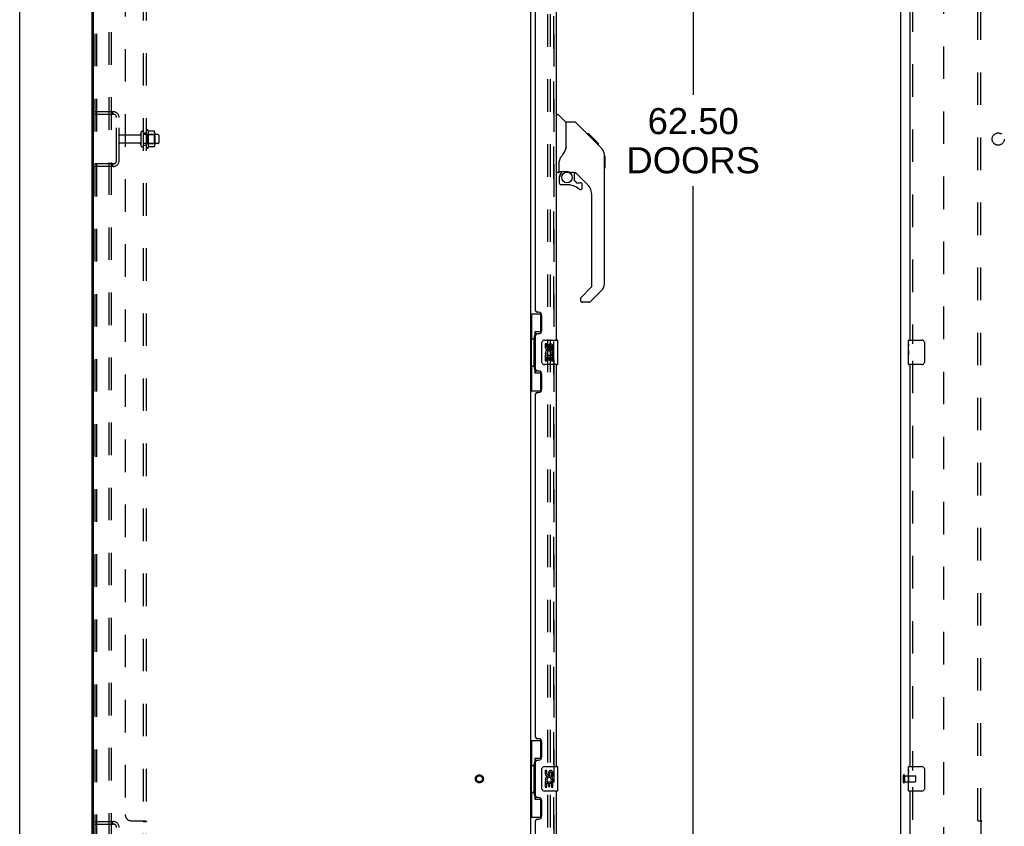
# Model space of a CAD drawing. Header units: inches. Extents: x 0 to 243, y 0 to 157.
# Tile 4 of 28: x 0 to 40, y 53 to 86. Entities that reach past the tile are written whole.
import ezdxf

# ---------------------------------------------------------------- set-up
doc = ezdxf.new("R2010")
doc.units = ezdxf.units.IN
doc.header["$LTSCALE"] = 13.348617
doc.header["$MEASUREMENT"] = 0
doc.linetypes.add('HIDDEN', pattern=[0.2, 0.1, -0.1])
doc.layers.get('0').update_dxf_attribs({"linetype": 'CONTINUOUS'})
for name, color, linetype in [('DEFAULT_2', 8, 'HIDDEN'), ('DIMENSIONS', 7, 'CONTINUOUS'), ('MAIN_RH_DOOR_ASSEMBLY', 7, 'CONTINUOUS'), ('SECONDARY_LH_DOOR_ASSEMBLY', 7, 'CONTINUOUS'), ('SUBPANEL', 7, 'CONTINUOUS')]:
    doc.layers.add(name, color=color, linetype=linetype)
doc.styles.get("Standard").update_dxf_attribs({"font": 'arial.ttf'})
doc.dimstyles.new('DIMSTYLE_1', dxfattribs={"dimtxt": 1.070745, "dimasz": 1.42766, "dimexe": 0.09, "dimexo": 0.07, "dimgap": 0.0375, "dimtad": 0, "dimtih": 1, "dimtoh": 1, "dimzin": 4, "dimdsep": 46, "dimtxsty": 'Standard', "dimblk": '_FILLED', "dimblk1": '_FILLED', "dimblk2": '_FILLED', "dimcen": 0.09, "dimazin": 1, "dimtfac": 1, "dimtdec": 3, "dimtofl": 0, "dimtmove": 0, "dimatfit": 3, "dimldrblk": '_FILLED', "dimfxl": 0, "dimtolj": 1, "dimtzin": 4, "dimarcsym": 0})

# ---------------------------------------------------------------- blocks, each defined once
blk = doc.blocks.new('_FILLED')
at = {"color": 0, "linetype": 'ByBlock'}
blk.add_solid([(0, 0), (-1, 0.2), (-1, -0.2)], dxfattribs=at)
blk = doc.blocks.new('*D11')
at = {"layer": 'DIMENSIONS', "color": 2, "linetype": 'Continuous'}
for p, q in [((22.791, 112.091), (28.939, 112.091)), ((27.654, 112.091), (27.654, 82.649)), ((27.654, 49.591), (27.654, 78.901)), ((22.791, 49.591), (28.939, 49.591))]:
    blk.add_line(p, q, dxfattribs=at)
at = {"layer": 'DIMENSIONS', "color": 2, "linetype": 'Continuous', "xscale": 1.4276595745, "yscale": 1.4276595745, "zscale": 1.4276595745}
for p, rotation in [((27.654, 112.091), 90), ((27.654, 49.591), 270)]:
    blk.add_blockref('_FILLED', p, dxfattribs=dict(at, rotation=rotation))
at = {"layer": 'DIMENSIONS', "color": 2, "linetype": 'Continuous', "insert": (27.654, 82.113), "char_height": 1.0707, "width": 5.47712, "attachment_point": 2, "line_spacing_factor": 0.9}
blk.add_mtext('62.50\\PDOORS', dxfattribs=at)

msp = doc.modelspace()

# ---------------------------------------------------------------- linework, layer by layer
at = {"color": 7, "linetype": 'Continuous'}
for p, q in [((0, 0), (0, 157.043)), ((2.98, 42.945), (2.98, 114.737)), ((3.032, 42.997), (3.032, 114.685)), ((36.177, 42.945), (36.177, 114.737)), ((20.98, 111.548), (20.98, 50.133))]:
    msp.add_line(p, q, dxfattribs=at)
at = {"layer": 'DEFAULT_2', "color": 8, "linetype": 'HIDDEN'}
for p, q in [((3.084, 114.528), (3.084, 43.153)), ((3.157, 114.528), (3.157, 43.153)), ((3.658, 114.591), (3.658, 43.091)), ((3.762, 114.591), (3.762, 43.091)), ((21.688, 49.924), (21.688, 111.757)), ((21.792, 49.924), (21.792, 111.757)), ((37.927, 111.341), (37.927, 50.341)), ((3.084, 81.966), (3.837, 81.966)), ((3.084, 81.862), (3.837, 81.862)), ((3.805, 81.966), (3.805, 81.862)), ((3.98, 79.962), (3.98, 81.719)), ((4.084, 79.962), (4.084, 81.719)), ((4.915, 81.007), (4.114, 81.007)), ((4.978, 81.105), (4.978, 80.576)), ((5.084, 80.576), (5.084, 81.105)), ((5.679, 81.024), (5.084, 81.024)), ((5.209, 80.507), (5.209, 81.175)), ((5.229, 81.024), (5.209, 81.044)), ((5.229, 81.024), (5.229, 80.657)), ((5.229, 81.024), (5.525, 81.024)), ((5.279, 81.197), (5.279, 80.485)), ((5.523, 81.16), (5.305, 81.16)), ((5.525, 81.024), (5.545, 81.044)), ((5.525, 81.024), (5.525, 80.657)), ((5.545, 81.096), (5.545, 80.585)), ((5.709, 80.994), (5.709, 80.688)), ((4.915, 80.675), (4.114, 80.675)), ((5.679, 80.658), (5.084, 80.658)), ((5.229, 80.657), (5.209, 80.637)), ((5.229, 80.657), (5.525, 80.657)), ((5.523, 80.522), (5.305, 80.522)), ((5.525, 80.657), (5.545, 80.637)), ((3.837, 79.82), (3.084, 79.82)), ((3.837, 79.716), (3.084, 79.716)), ((3.805, 79.82), (3.805, 79.716)), ((36.281, 54.733), (36.281, 54.449)), ((36.324, 54.733), (36.324, 54.449)), ((36.324, 54.715), (36.771, 54.715)), ((36.781, 54.705), (36.781, 54.477)), ((36.324, 54.467), (36.771, 54.467)), ((3.084, 52.841), (3.837, 52.841)), ((3.084, 52.737), (3.837, 52.737)), ((3.805, 52.841), (3.805, 52.737))]:
    msp.add_line(p, q, dxfattribs=at)
for points in [[(5.305, 81.16), (5.304, 81.16), (5.303, 81.16), (5.302, 81.16), (5.301, 81.161), (5.3, 81.161), (5.3, 81.161), (5.299, 81.162), (5.299, 81.162), (5.298, 81.162), (5.298, 81.163), (5.298, 81.163), (5.297, 81.163), (5.297, 81.164), (5.297, 81.164), (5.297, 81.164), (5.297, 81.164), (5.296, 81.165), (5.296, 81.165)], [(5.532, 81.154), (5.532, 81.155), (5.531, 81.156), (5.529, 81.158), (5.528, 81.158), (5.526, 81.159), (5.525, 81.159), (5.523, 81.16)], [(5.296, 80.517), (5.296, 80.517), (5.297, 80.517), (5.297, 80.517), (5.297, 80.518), (5.297, 80.518), (5.297, 80.518), (5.298, 80.518), (5.298, 80.519), (5.298, 80.519), (5.299, 80.519), (5.299, 80.52), (5.3, 80.52), (5.3, 80.521), (5.301, 80.521), (5.302, 80.521), (5.303, 80.522), (5.304, 80.522), (5.305, 80.522)], [(5.532, 80.528), (5.532, 80.526), (5.531, 80.525), (5.529, 80.524), (5.528, 80.523), (5.526, 80.522), (5.525, 80.522), (5.523, 80.522)]]:
    msp.add_lwpolyline(points, dxfattribs=at)
for radius in [0.164, 0.124]:
    msp.add_circle((18.876, 54.591), radius, dxfattribs=at)
for centre, radius, start, end in [((3.837, 81.719), 0.246, 0, 90), ((3.837, 81.719), 0.142, 0, 90), ((4.114, 80.977), 0.03, 90, 180), ((4.915, 81.069), 0.0625, 270, 360), ((5.031, 81.105), 0.053, 0, 180), ((5.247, 81.175), 0.0384, 34.4497, 180), ((4.678, 80.841), 0.698, 27.6814, 30.6631), ((5.403, 81.096), 0.141, 0, 23.95), ((5.679, 80.994), 0.03, 0, 90), ((4.114, 80.705), 0.03, 180, 270), ((4.915, 80.612), 0.0625, 0, 90), ((5.031, 80.576), 0.053, 180, 360), ((5.247, 80.507), 0.0384, 180, 325.5503), ((4.678, 80.841), 0.698, 329.3369, 332.3186), ((5.403, 80.585), 0.141, 336.05, 360), ((5.679, 80.688), 0.03, 270, 360), ((3.837, 79.962), 0.246, 270, 360), ((3.837, 79.962), 0.142, 270, 360), ((36.303, 54.733), 0.0215, 0, 180), ((36.771, 54.705), 0.01, 0, 90), ((36.303, 54.449), 0.0215, 180, 360), ((36.771, 54.477), 0.01, 270, 360), ((3.837, 52.594), 0.246, 0, 90), ((3.837, 52.594), 0.142, 0, 90)]:
    msp.add_arc(centre, radius, start, end, dxfattribs=at)
at = {"layer": 'MAIN_RH_DOOR_ASSEMBLY', "color": 8, "linetype": 'HIDDEN'}
msp.add_line((21.934, 49.837), (21.934, 111.844), dxfattribs=at)
at = {"layer": 'MAIN_RH_DOOR_ASSEMBLY', "color": 7, "linetype": 'Continuous'}
for centre, radius, start, end in [((22.175, 79.524), 0.0197, 180, 270), ((22.353, 79.285), 0.197, 135, 180), ((22.234, 79.047), 0.0787, 180, 270), ((23.022, 78.849), 0.0787, 230.4788, 360), ((23.022, 78.969), 0.0787, 0, 90), ((23.612, 74.901), 0.394, 315, 360), ((23.101, 74.227), 0.0787, 192.2116, 270)]:
    msp.add_arc(centre, radius, start, end, dxfattribs=at)
at = {"layer": 'SECONDARY_LH_DOOR_ASSEMBLY', "color": 8, "linetype": 'HIDDEN'}
for p, q in [((21.934, 111.844), (21.934, 49.837)), ((36.656, 89.246), (36.656, 72.436)), ((36.656, 71.746), (36.656, 54.936)), ((36.656, 54.246), (36.656, 49.695))]:
    msp.add_line(p, q, dxfattribs=at)
at = {"layer": 'SECONDARY_LH_DOOR_ASSEMBLY', "color": 3, "linetype": 'Continuous'}
for p, q in [((22.038, 72.591), (22.038, 89.091)), ((36.552, 89.091), (36.552, 72.591)), ((21.184, 73.798), (21.184, 87.883)), ((21.304, 73.738), (21.244, 73.738)), ((21.434, 72.988), (21.434, 73.608)), ((21.184, 71.383), (21.184, 72.798)), ((21.244, 72.858), (21.304, 72.858)), ((22.038, 55.091), (22.038, 71.591)), ((36.552, 71.591), (36.552, 55.091)), ((21.304, 71.323), (21.244, 71.323)), ((21.434, 70.573), (21.434, 71.193)), ((21.184, 56.298), (21.184, 70.383)), ((21.244, 70.443), (21.304, 70.443)), ((21.304, 56.238), (21.244, 56.238)), ((21.434, 55.488), (21.434, 56.108)), ((21.184, 53.883), (21.184, 55.298)), ((21.244, 55.358), (21.304, 55.358)), ((21.304, 53.823), (21.244, 53.823)), ((22.038, 49.837), (22.038, 54.091)), ((36.552, 54.091), (36.552, 49.695)), ((21.434, 53.073), (21.434, 53.693)), ((21.184, 49.715), (21.184, 52.883)), ((21.244, 52.943), (21.304, 52.943))]:
    msp.add_line(p, q, dxfattribs=at)
at = {"layer": 'SECONDARY_LH_DOOR_ASSEMBLY', "color": 7, "linetype": 'Continuous'}
for p, q in [((22.038, 81.845), (22.1, 81.845)), ((22.426, 81.535), (22.128, 81.833)), ((22.792, 81.53), (22.431, 81.53)), ((22.431, 80.425), (22.431, 81.53)), ((23.613, 80.742), (22.848, 81.507)), ((23.369, 81.052), (23.303, 81.052)), ((23.377, 81.045), (23.31, 81.045)), ((23.386, 81.035), (23.32, 81.035)), ((23.393, 81.029), (23.326, 81.029)), ((23.401, 81.021), (23.334, 81.021)), ((23.421, 81.001), (23.354, 81.001)), ((23.369, 81.052), (23.696, 80.725)), ((23.443, 80.978), (23.376, 80.978)), ((23.467, 80.955), (23.4, 80.955)), ((23.49, 80.931), (23.423, 80.931)), ((23.514, 80.907), (23.447, 80.907)), ((23.538, 80.884), (23.471, 80.884)), ((23.56, 80.862), (23.493, 80.862)), ((23.58, 80.841), (23.513, 80.841)), ((23.597, 80.824), (23.531, 80.824)), ((23.61, 80.811), (23.544, 80.811)), ((23.615, 80.807), (23.548, 80.807)), ((23.617, 80.805), (23.55, 80.805)), ((23.617, 80.804), (23.55, 80.804)), ((23.618, 80.804), (23.551, 80.804)), ((23.6, 80.754), (23.552, 80.803)), ((23.62, 80.801), (23.553, 80.801)), ((23.625, 80.797), (23.558, 80.797)), ((23.631, 80.791), (23.564, 80.791)), ((23.644, 80.777), (23.578, 80.777)), ((23.659, 80.762), (23.593, 80.762)), ((23.667, 80.755), (23.6, 80.755)), ((23.613, 80.741), (23.6, 80.754)), ((23.674, 80.748), (23.607, 80.748)), ((23.613, 80.741), (23.891, 80.463)), ((23.686, 80.736), (23.619, 80.736)), ((23.691, 80.73), (23.624, 80.73)), ((23.695, 80.727), (23.628, 80.727)), ((23.696, 80.726), (23.63, 80.726)), ((23.697, 80.725), (23.63, 80.725)), ((23.696, 80.725), (23.63, 80.725)), ((23.785, 80.636), (23.697, 80.725)), ((23.714, 80.641), (23.781, 80.641)), ((23.783, 80.639), (23.716, 80.639)), ((23.785, 80.636), (23.718, 80.636)), ((24.006, 80.185), (24.005, 80.214)), ((24.006, 74.901), (24.006, 80.185)), ((24.026, 80.134), (24.006, 80.154)), ((24.026, 80.134), (24.026, 79.658)), ((22.156, 79.502), (22.156, 79.909)), ((24.026, 79.658), (24.006, 79.638)), ((22.116, 79.463), (22.038, 79.463)), ((22.156, 79.285), (22.156, 79.047)), ((22.175, 79.504), (22.471, 79.504)), ((22.213, 79.424), (22.293, 79.504)), ((22.22, 79.418), (22.216, 79.422)), ((22.223, 79.415), (22.22, 79.418)), ((22.228, 79.41), (22.223, 79.415)), ((22.471, 79.504), (22.477, 79.504)), ((22.744, 79.463), (22.656, 79.463)), ((22.786, 79.131), (22.786, 79.458)), ((23.321, 78.966), (22.82, 79.468)), ((22.471, 78.969), (22.234, 78.969)), ((22.789, 79.123), (22.861, 79.051)), ((22.869, 79.047), (23.022, 79.047)), ((23.101, 78.849), (23.101, 78.969)), ((23.494, 74.816), (23.494, 78.549)), ((23.036, 74.325), (23.471, 74.76)), ((23.891, 74.623), (23.439, 74.171)), ((23.022, 74.291), (23.022, 74.227)), ((23.383, 74.148), (23.101, 74.148)), ((20.98, 73.666), (21.42, 73.666)), ((21.019, 73.666), (21.019, 72.641)), ((21.384, 73.666), (21.384, 72.886)), ((21.384, 72.931), (21.157, 72.931)), ((21.157, 72.931), (21.157, 71.251)), ((20.997, 72.641), (21.12, 72.641)), ((20.997, 72.641), (20.997, 71.541)), ((21.12, 72.671), (21.12, 72.691)), ((21.12, 71.541), (21.12, 72.641)), ((21.443, 71.691), (21.443, 72.491)), ((21.543, 72.591), (22.083, 72.591)), ((21.643, 72.436), (21.58, 72.436)), ((21.58, 72.436), (21.58, 72.3)), ((21.643, 72.3), (21.643, 72.436)), ((22.098, 71.606), (22.098, 72.576)), ((36.492, 72.43), (36.492, 72.576)), ((36.492, 72.172), (36.492, 72.429)), ((36.498, 72.374), (36.492, 72.374)), ((36.507, 72.591), (37.047, 72.591)), ((37.147, 72.491), (37.147, 71.691)), ((21.598, 71.975), (21.58, 71.975)), ((21.58, 71.975), (21.58, 71.745)), ((21.633, 71.975), (21.66, 71.994)), ((21.633, 71.975), (21.895, 71.975)), ((21.708, 72.363), (21.708, 72.294)), ((21.769, 72.3), (21.769, 72.342)), ((21.824, 72.011), (21.882, 71.986)), ((21.832, 72.342), (21.832, 72.206)), ((21.832, 72.206), (21.895, 72.206)), ((21.895, 72.206), (21.895, 72.342)), ((21.895, 71.745), (21.895, 71.975)), ((36.492, 72.206), (36.499, 72.206)), ((36.492, 71.606), (36.492, 72.17)), ((36.494, 72.143), (36.492, 72.143)), ((36.492, 72.011), (36.498, 72.011)), ((36.492, 71.975), (36.499, 71.975)), ((36.499, 72.206), (36.499, 72.342)), ((36.499, 71.745), (36.499, 71.975)), ((22.083, 71.591), (21.543, 71.591)), ((21.58, 71.745), (21.643, 71.745)), ((21.643, 71.912), (21.708, 71.912)), ((21.643, 71.745), (21.643, 71.912)), ((21.708, 71.912), (21.708, 71.776)), ((21.708, 71.776), (21.769, 71.776)), ((21.769, 71.912), (21.832, 71.912)), ((21.769, 71.776), (21.769, 71.912)), ((21.832, 71.912), (21.832, 71.745)), ((21.832, 71.745), (21.895, 71.745)), ((36.492, 71.912), (36.499, 71.912)), ((36.492, 71.745), (36.499, 71.745)), ((37.047, 71.591), (36.507, 71.591)), ((20.997, 71.541), (21.12, 71.541)), ((21.019, 71.541), (21.019, 70.516)), ((21.12, 71.49), (21.12, 71.51)), ((21.157, 71.251), (21.384, 71.251)), ((21.384, 71.296), (21.384, 70.516)), ((20.98, 70.516), (21.42, 70.516)), ((20.98, 56.166), (21.42, 56.166)), ((21.019, 56.166), (21.019, 55.141)), ((21.384, 56.166), (21.384, 55.386)), ((21.384, 55.431), (21.157, 55.431)), ((21.157, 55.431), (21.157, 53.751)), ((20.997, 55.141), (21.12, 55.141)), ((20.997, 55.141), (20.997, 54.041)), ((21.12, 55.171), (21.12, 55.191)), ((21.12, 54.041), (21.12, 55.141)), ((21.443, 54.191), (21.443, 54.991)), ((21.543, 55.091), (22.083, 55.091)), ((22.098, 54.106), (22.098, 55.076)), ((36.492, 54.93), (36.492, 55.076)), ((36.507, 55.091), (37.047, 55.091)), ((37.147, 54.991), (37.147, 54.191)), ((21.643, 54.936), (21.58, 54.936)), ((21.58, 54.936), (21.58, 54.8)), ((21.643, 54.8), (21.643, 54.936)), ((21.708, 54.863), (21.708, 54.794)), ((21.769, 54.8), (21.769, 54.842)), ((21.832, 54.842), (21.832, 54.706)), ((21.832, 54.706), (21.895, 54.706)), ((21.895, 54.706), (21.895, 54.842)), ((36.492, 54.672), (36.492, 54.929)), ((36.498, 54.874), (36.492, 54.874)), ((36.492, 54.706), (36.499, 54.706)), ((36.492, 54.106), (36.492, 54.67)), ((36.494, 54.643), (36.492, 54.643)), ((36.499, 54.706), (36.499, 54.842)), ((21.598, 54.475), (21.58, 54.475)), ((21.58, 54.475), (21.58, 54.245)), ((21.58, 54.245), (21.643, 54.245)), ((21.633, 54.475), (21.66, 54.494)), ((21.633, 54.475), (21.895, 54.475)), ((21.643, 54.412), (21.708, 54.412)), ((21.643, 54.245), (21.643, 54.412)), ((21.708, 54.412), (21.708, 54.276)), ((21.708, 54.276), (21.769, 54.276)), ((21.769, 54.412), (21.832, 54.412)), ((21.769, 54.276), (21.769, 54.412)), ((21.824, 54.511), (21.882, 54.486)), ((21.832, 54.412), (21.832, 54.245)), ((21.832, 54.245), (21.895, 54.245)), ((21.895, 54.245), (21.895, 54.475)), ((36.492, 54.511), (36.498, 54.511)), ((36.492, 54.475), (36.499, 54.475)), ((36.492, 54.412), (36.499, 54.412)), ((36.492, 54.245), (36.499, 54.245)), ((36.499, 54.245), (36.499, 54.475)), ((20.997, 54.041), (21.12, 54.041)), ((21.019, 54.041), (21.019, 53.016)), ((21.12, 53.99), (21.12, 54.01)), ((21.384, 53.796), (21.384, 53.016)), ((22.083, 54.091), (21.543, 54.091)), ((37.047, 54.091), (36.507, 54.091)), ((21.157, 53.751), (21.384, 53.751)), ((20.98, 53.016), (21.42, 53.016))]:
    msp.add_line(p, q, dxfattribs=at)
for points in [[(22.848, 81.507), (22.84, 81.513), (22.832, 81.519), (22.823, 81.524), (22.813, 81.527), (22.803, 81.529), (22.792, 81.53)], [(23.552, 80.803), (23.53, 80.825), (23.508, 80.847), (23.486, 80.869)], [(22.431, 80.488), (22.411, 80.431), (22.38, 80.362), (22.344, 80.291), (22.301, 80.218), (22.254, 80.144), (22.209, 80.08)], [(24.006, 80.185), (24.005, 80.214), (24, 80.255), (23.99, 80.296), (23.976, 80.336), (23.958, 80.373), (23.936, 80.409), (23.911, 80.442), (23.891, 80.463)], [(22.209, 80.08), (22.198, 80.064), (22.183, 80.035), (22.171, 80.003), (22.162, 79.969), (22.157, 79.934), (22.156, 79.909)], [(22.228, 79.41), (22.218, 79.4), (22.21, 79.389), (22.202, 79.378), (22.195, 79.366), (22.189, 79.353), (22.184, 79.34), (22.181, 79.326), (22.178, 79.313), (22.176, 79.299), (22.176, 79.285)], [(22.216, 79.422), (22.215, 79.423), (22.214, 79.424), (22.214, 79.424), (22.213, 79.424)], [(22.477, 79.504), (22.497, 79.503), (22.518, 79.5), (22.539, 79.497), (22.559, 79.492), (22.577, 79.486), (22.593, 79.481), (22.607, 79.476), (22.619, 79.472), (22.63, 79.468), (22.638, 79.466), (22.647, 79.464), (22.655, 79.463), (22.655, 79.463)], [(21.157, 72.907), (21.157, 72.904), (21.157, 72.9), (21.158, 72.896), (21.159, 72.892), (21.161, 72.887), (21.163, 72.882), (21.166, 72.876), (21.169, 72.87), (21.172, 72.864), (21.176, 72.857), (21.18, 72.849), (21.185, 72.842), (21.19, 72.833), (21.193, 72.83)], [(21.443, 72.491), (21.443, 72.497), (21.443, 72.503), (21.444, 72.509), (21.446, 72.515), (21.447, 72.521), (21.449, 72.527)], [(36.492, 72.43), (36.493, 72.426), (36.493, 72.422), (36.494, 72.416), (36.495, 72.403)], [(36.495, 72.403), (36.496, 72.395), (36.497, 72.387), (36.498, 72.379)], [(36.498, 72.379), (36.498, 72.37), (36.499, 72.361), (36.499, 72.352), (36.499, 72.342)], [(37.141, 72.527), (37.143, 72.521), (37.144, 72.515), (37.146, 72.509), (37.147, 72.503), (37.147, 72.497), (37.147, 72.491)], [(36.492, 72.172), (36.493, 72.164), (36.493, 72.155), (36.494, 72.145)], [(36.494, 72.145), (36.495, 72.134), (36.496, 72.123), (36.497, 72.111), (36.498, 72.099), (36.498, 72.087), (36.499, 72.074), (36.499, 72.062), (36.499, 72.049), (36.499, 72.036), (36.499, 72.023), (36.498, 72.011), (36.498, 71.998), (36.497, 71.986)], [(21.449, 71.655), (21.447, 71.66), (21.446, 71.666), (21.444, 71.672), (21.443, 71.678), (21.443, 71.684), (21.443, 71.691)], [(37.147, 71.691), (37.147, 71.684), (37.147, 71.678), (37.146, 71.672), (37.144, 71.666), (37.143, 71.66), (37.141, 71.655)], [(21.193, 71.352), (21.19, 71.348), (21.185, 71.34), (21.18, 71.332), (21.176, 71.325), (21.172, 71.318), (21.169, 71.311), (21.166, 71.305), (21.163, 71.3), (21.161, 71.295), (21.159, 71.29), (21.158, 71.285), (21.157, 71.281), (21.157, 71.278), (21.157, 71.274)], [(21.157, 55.407), (21.157, 55.404), (21.157, 55.4), (21.158, 55.396), (21.159, 55.392), (21.161, 55.387), (21.163, 55.382), (21.166, 55.376), (21.169, 55.37), (21.172, 55.364), (21.176, 55.357), (21.18, 55.349), (21.185, 55.342), (21.19, 55.333), (21.193, 55.33)], [(21.443, 54.991), (21.443, 54.997), (21.443, 55.003), (21.444, 55.009), (21.446, 55.015), (21.447, 55.021), (21.449, 55.027)], [(37.141, 55.027), (37.143, 55.021), (37.144, 55.015), (37.146, 55.009), (37.147, 55.003), (37.147, 54.997), (37.147, 54.991)], [(36.492, 54.93), (36.493, 54.926), (36.493, 54.922), (36.494, 54.916), (36.495, 54.903)], [(36.492, 54.672), (36.493, 54.664), (36.493, 54.655), (36.494, 54.645)], [(36.494, 54.645), (36.497, 54.611), (36.498, 54.599), (36.498, 54.587), (36.499, 54.574), (36.499, 54.562), (36.499, 54.549), (36.499, 54.536), (36.499, 54.523), (36.498, 54.511), (36.498, 54.498), (36.497, 54.486)], [(36.495, 54.903), (36.496, 54.895), (36.497, 54.887), (36.498, 54.879)], [(36.498, 54.879), (36.498, 54.87), (36.499, 54.861), (36.499, 54.852), (36.499, 54.842)], [(21.449, 54.155), (21.447, 54.16), (21.446, 54.166), (21.444, 54.172), (21.443, 54.178), (21.443, 54.184), (21.443, 54.191)], [(37.147, 54.191), (37.147, 54.184), (37.147, 54.178), (37.146, 54.172), (37.144, 54.166), (37.143, 54.16), (37.141, 54.155)], [(21.193, 53.852), (21.19, 53.848), (21.185, 53.84), (21.18, 53.832), (21.176, 53.825), (21.172, 53.818), (21.169, 53.811), (21.166, 53.805), (21.163, 53.8), (21.161, 53.795), (21.159, 53.79), (21.158, 53.785), (21.157, 53.781), (21.157, 53.778), (21.157, 53.774)]]:
    msp.add_lwpolyline(points, dxfattribs=at)
msp.add_circle((22.471, 79.264), 0.217, dxfattribs=at)
for centre, radius, start, end in [((22.1, 81.805), 0.0394, 45, 90), ((22.412, 81.522), 0.0197, 7.5, 45), ((22.116, 79.502), 0.0394, 270, 360), ((22.175, 79.524), 0.0197, 180, 270), ((22.353, 79.285), 0.197, 135, 180), ((22.744, 79.266), 0.197, 45, 90), ((22.234, 79.047), 0.0787, 180, 270), ((22.471, 78.181), 0.787, 50.4788, 90), ((22.797, 79.131), 0.0118, 180, 225), ((22.869, 79.059), 0.0118, 225, 270), ((23.022, 78.849), 0.0787, 230.4788, 360), ((23.022, 78.969), 0.0787, 0, 90), ((22.904, 78.549), 0.591, 0, 45), ((23.416, 74.816), 0.0787, 315, 360), ((23.612, 74.901), 0.394, 315, 360), ((23.069, 74.291), 0.0472, 135, 180), ((23.101, 74.227), 0.0787, 180, 270), ((23.383, 74.227), 0.0787, 270, 315), ((21.543, 72.491), 0.1, 90, 158.7946), ((21.8, 72.342), 0.0943, 68.6999, 167.4338), ((21.8, 72.342), 0.0314, 0, 180.0485), ((21.8, 72.342), 0.0943, 0, 68.6704), ((22.083, 72.576), 0.015, 0, 90), ((36.507, 72.576), 0.015, 90, 180), ((37.047, 72.491), 0.1, 21.1999, 90), ((21.675, 72.3), 0.0943, 180, 360), ((21.734, 72.048), 0.154, 161.4199, 206.1963), ((21.737, 72.049), 0.157, 336.5966, 161.8791), ((21.737, 72.049), 0.157, 205.737, 207.8532), ((21.675, 72.3), 0.0314, 180, 261.2295), ((21.737, 72.049), 0.0943, 336.5966, 215.1122), ((21.674, 72.305), 0.0362, 263.4285, 341.7628), ((21.543, 71.691), 0.1, 201.205, 270), ((22.083, 71.606), 0.015, 270, 360), ((36.507, 71.606), 0.015, 180, 270), ((37.047, 71.691), 0.1, 270, 338.7946), ((21.543, 54.991), 0.1, 90, 158.7946), ((22.083, 55.076), 0.015, 0, 90), ((36.507, 55.076), 0.015, 90, 180), ((37.047, 54.991), 0.1, 21.1999, 90), ((21.675, 54.8), 0.0943, 180, 360), ((21.734, 54.548), 0.154, 161.4199, 206.1963), ((21.737, 54.549), 0.157, 336.5966, 161.8791), ((21.675, 54.8), 0.0314, 180, 261.2295), ((21.737, 54.549), 0.0943, 336.5966, 215.1122), ((21.674, 54.805), 0.0362, 263.4285, 341.7628), ((21.8, 54.842), 0.0943, 68.6999, 167.4338), ((21.8, 54.842), 0.0314, 0, 180.0485), ((21.8, 54.842), 0.0943, 0, 68.6704), ((21.737, 54.549), 0.157, 205.737, 207.8532), ((21.543, 54.191), 0.1, 201.205, 270), ((22.083, 54.106), 0.015, 270, 360), ((36.507, 54.106), 0.015, 180, 270), ((37.047, 54.191), 0.1, 270, 338.7946)]:
    msp.add_arc(centre, radius, start, end, dxfattribs=at)
at = {"layer": 'SECONDARY_LH_DOOR_ASSEMBLY', "color": 3, "linetype": 'Continuous'}
for centre, radius, start, end in [((21.244, 73.798), 0.06, 180, 270), ((21.304, 73.608), 0.13, 0, 90), ((21.244, 72.798), 0.06, 90, 180), ((21.304, 72.988), 0.13, 270, 360), ((21.244, 71.383), 0.06, 180, 270), ((21.304, 71.193), 0.13, 0, 90), ((21.244, 70.383), 0.06, 90, 180), ((21.304, 70.573), 0.13, 270, 360), ((21.244, 56.298), 0.06, 180, 270), ((21.304, 56.108), 0.13, 0, 90), ((21.304, 55.488), 0.13, 270, 360), ((21.244, 55.298), 0.06, 90, 180), ((21.244, 53.883), 0.06, 180, 270), ((21.304, 53.693), 0.13, 0, 90), ((21.304, 53.073), 0.13, 270, 360), ((21.244, 52.883), 0.06, 90, 180)]:
    msp.add_arc(centre, radius, start, end, dxfattribs=at)
at = {"layer": 'SECONDARY_LH_DOOR_ASSEMBLY', "color": 7, "linetype": 'Continuous'}
for centre, major_axis, ratio, start_param, end_param in [((21.224, 72.681), (0, 0.18), 0.579493, 0.699287, 1.51401), ((21.224, 72.681), (0, 0.18), 0.579493, -4.655602, -3.84088), ((36.755, 72.007), (0.263, 0), 0.432808, 3.141593, 3.321581), ((21.224, 71.5), (0, 0.18), 0.579493, 0.699287, 1.51401), ((21.224, 71.5), (0, 0.18), 0.579493, -4.655602, -3.84088), ((21.224, 55.181), (0, 0.18), 0.579493, 0.699287, 1.51401), ((21.224, 55.181), (0, 0.18), 0.579493, -4.655602, -3.84088), ((36.755, 54.507), (0.263, 0), 0.432808, 3.141593, 3.321581), ((21.224, 54), (0, 0.18), 0.579493, 0.699287, 1.51401), ((21.224, 54), (0, 0.18), 0.579493, -4.655602, -3.84088)]:
    msp.add_ellipse(centre, major_axis=major_axis, ratio=ratio, start_param=start_param, end_param=end_param, dxfattribs=at)
at = {"layer": 'SUBPANEL', "color": 8, "linetype": 'HIDDEN'}
for p, q in [((5.084, 50.997), (5.084, 110.684)), ((5.209, 50.997), (5.209, 110.684)), ((39.334, 52.872), (39.334, 108.809)), ((39.459, 52.872), (39.459, 108.809)), ((4.334, 108.559), (4.334, 53.122)), ((5.084, 81.091), (5.209, 81.091)), ((5.084, 80.591), (5.209, 80.591)), ((4.584, 52.872), (5.155, 52.872)), ((5.084, 52.837), (5.209, 52.837)), ((5.157, 52.87), (5.16, 52.868)), ((39.334, 52.872), (39.42, 52.872)), ((39.42, 52.872), (39.5, 52.872)), ((39.44, 52.855), (39.447, 52.848)), ((39.459, 52.837), (39.459, 51.247))]:
    msp.add_line(p, q, dxfattribs=at)
for points in [[(5.058, 52.872), (5.058, 52.87), (5.058, 52.868), (5.058, 52.867), (5.058, 52.865), (5.058, 52.864), (5.059, 52.862), (5.06, 52.861), (5.061, 52.859), (5.063, 52.858), (5.064, 52.856), (5.066, 52.855), (5.067, 52.854), (5.069, 52.852), (5.073, 52.85)], [(5.058, 52.872), (5.058, 52.87), (5.058, 52.868), (5.058, 52.867), (5.058, 52.865)], [(5.058, 52.864), (5.059, 52.862), (5.06, 52.861), (5.061, 52.859), (5.063, 52.858), (5.064, 52.856), (5.066, 52.855)], [(5.073, 52.85), (5.075, 52.848), (5.077, 52.847), (5.079, 52.845), (5.08, 52.844), (5.081, 52.842), (5.082, 52.841), (5.083, 52.839), (5.084, 52.838), (5.084, 52.837)], [(5.077, 52.847), (5.079, 52.845), (5.08, 52.844), (5.081, 52.842), (5.082, 52.841)], [(5.083, 52.839), (5.084, 52.838), (5.084, 52.837)], [(5.155, 52.872), (5.157, 52.87), (5.16, 52.868), (5.163, 52.867), (5.166, 52.865), (5.17, 52.863), (5.174, 52.862), (5.182, 52.858)], [(5.182, 52.858), (5.186, 52.857), (5.189, 52.855)], [(5.189, 52.855), (5.193, 52.853), (5.196, 52.852), (5.199, 52.85), (5.202, 52.848), (5.204, 52.846), (5.206, 52.844), (5.207, 52.842), (5.208, 52.84), (5.209, 52.838), (5.209, 52.837)], [(5.199, 52.85), (5.202, 52.848), (5.204, 52.846), (5.206, 52.844), (5.207, 52.842), (5.208, 52.84), (5.209, 52.838), (5.209, 52.837)], [(39.42, 52.872), (39.423, 52.87), (39.425, 52.868), (39.427, 52.867), (39.429, 52.865), (39.431, 52.863), (39.433, 52.862), (39.435, 52.86), (39.437, 52.858), (39.438, 52.857), (39.44, 52.855)], [(39.447, 52.848), (39.449, 52.846), (39.451, 52.844), (39.453, 52.842), (39.455, 52.84), (39.457, 52.838), (39.459, 52.837)], [(39.478, 52.85), (39.473, 52.847), (39.471, 52.845), (39.469, 52.844), (39.466, 52.842), (39.464, 52.841), (39.462, 52.839), (39.46, 52.838), (39.459, 52.837)], [(39.5, 52.872), (39.499, 52.87), (39.498, 52.868), (39.497, 52.867), (39.496, 52.865), (39.495, 52.864), (39.494, 52.862), (39.493, 52.861), (39.491, 52.859), (39.49, 52.858), (39.488, 52.856), (39.486, 52.855), (39.484, 52.854), (39.482, 52.852), (39.48, 52.851), (39.478, 52.85)]]:
    msp.add_lwpolyline(points, dxfattribs=at)
msp.add_circle((40.177, 80.841), 0.25, dxfattribs=at)
msp.add_arc((4.584, 53.122), 0.25, 180, 270, dxfattribs=at)

# ---------------------------------------------------------------- dimensions: what is measured, and where the dimension line sits
at = {"layer": 'DIMENSIONS', "color": 2, "linetype": 'Continuous'}
dim = msp.add_linear_dim(base=(27.654, 49.591), p1=(22.721, 112.091), p2=(22.721, 49.591), angle=270, text='<>\\PDOORS', dimstyle='DIMSTYLE_1', dxfattribs=at)
dim.commit()
dim.dimension.update_dxf_attribs({"geometry": '*D11', "text_midpoint": (27.654, 80.775), "dimtype": 160})

doc.saveas('drawing.dxf')
